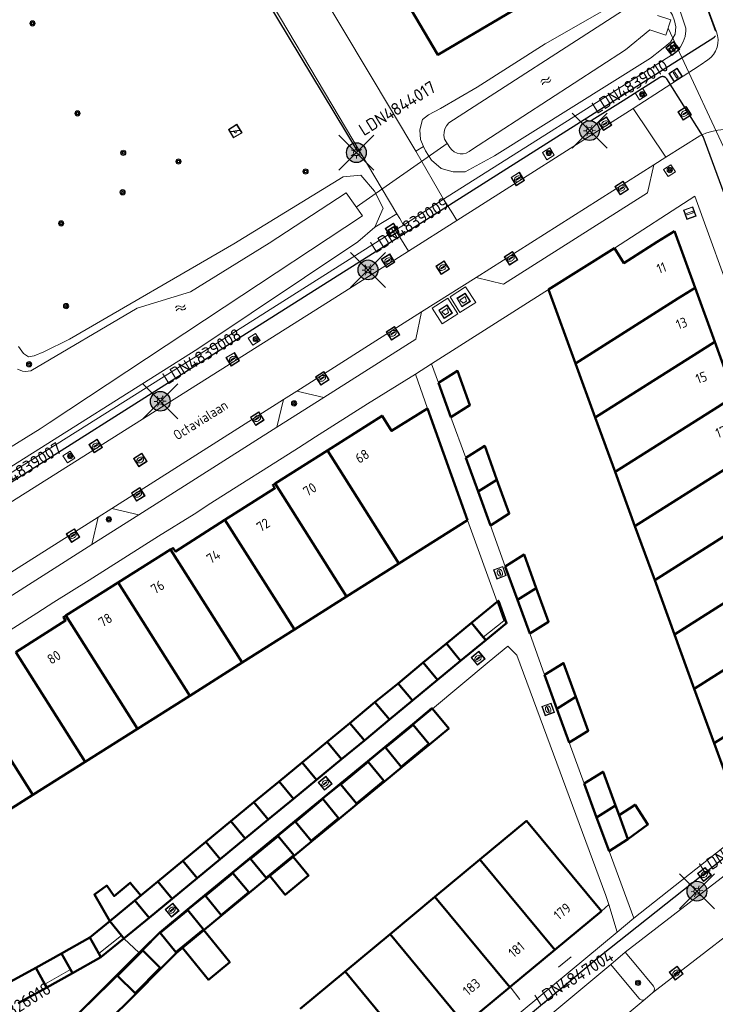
# Model space of a CAD drawing. Header units: metres. Extents: x 94279 to 96109, y 461866 to 463040.
# Tile 89 of 175: x 95163 to 95233, y 462272 to 462371. Entities that reach past the tile are written whole.
import ezdxf
from ezdxf.enums import TextEntityAlignment as Align

# ---------------------------------------------------------------- set-up
doc = ezdxf.new("R2010")
doc.units = ezdxf.units.M
doc.layers.get('0').update_dxf_attribs({"linetype": 'CONTINUOUS'})
for name, color, linetype, lineweight in [('B-WE-KL-ET_LS_OV_KABEL_EIGENNET_323-G', 10, 'CONTINUOUS', 30), ('B_BEBOUWINGSGRENS_0', 132, 'CONTINUOUS', 50), ('B_LUIFEL_1', 132, 'CONTINUOUS', 50), ('B_TUSSENMUUR_0', 132, 'CONTINUOUS', 50), ('G_GRENS_ALGEMEEN_0', 251, 'CONTINUOUS', 13), ('K_DUIKER_LIJN_-1', 251, 'CONTINUOUS', 13), ('Q_AFVAL_APART_PLAATS_0', 251, 'CONTINUOUS', 13), ('Q_BOOM_0', 251, 'CONTINUOUS', 13), ('Q_BRANDKRAAN_0', 251, 'CONTINUOUS', 13), ('Q_INSPECTIE_OF_RIOOLPUT_0', 251, 'CONTINUOUS', 13), ('Q_KOLK_0', 251, 'CONTINUOUS', 13), ('Q_LICHTMAST_0', 251, 'CONTINUOUS', 13), ('Q_SPEELVOORZIENING_0', 251, 'CONTINUOUS', 13), ('Q_STRAATNAAMBORD_0', 251, 'CONTINUOUS', 13), ('Q_VERKEERSBORDPAAL_0', 251, 'CONTINUOUS', 13), ('Q_VLAGGENMAST_0', 251, 'CONTINUOUS', 13), ('S_GBKN_SYMBOOL_WATER_0', 251, 'CONTINUOUS', 13), ('T_CULTUURGRENS_0', 251, 'CONTINUOUS', 13), ('T_HAAG_0', 251, 'CONTINUOUS', 13), ('T_HEK_0', 251, 'CONTINUOUS', 13), ('T_HEK_LIJN_0', 251, 'CONTINUOUS', 13), ('T_MUUR_30CM_0', 251, 'CONTINUOUS', 13), ('T_MUUR_30CM_LIJN_0', 251, 'CONTINUOUS', 13), ('V_WEGGRENS_0', 251, 'CONTINUOUS', 13), ('W_WATERGRENS_0', 251, 'CONTINUOUS', 13), ('Z_GBKN_HUISNUMMER_0', 251, 'CONTINUOUS', 13), ('Z_STRAATNAAM_0', 251, 'CONTINUOUS', 13)]:
    doc.layers.add(name, color=color, linetype=linetype, lineweight=lineweight)
for name, color, linetype in [('N-WE-ARMATUUR-PRUNUS_C_OPZET_4M-G', 200, 'CONTINUOUS'), ('N-WE-ARMATUUR-PRUNUS_E_OPSCHUIF_8M-G', 40, 'CONTINUOUS'), ('N-WE-LICHTMAST_VERVANGEN-G', 7, 'CONTINUOUS')]:
    doc.layers.add(name, color=color, linetype=linetype)
doc.styles.add('NLCS-ISO-M500-T25', font='NLCS-ISO.ttf', dxfattribs={"height": 1.25})
doc.styles.get("Standard").update_dxf_attribs({"font": 'isocp.shx'})

# ---------------------------------------------------------------- blocks, each defined once
blk = doc.blocks.new('Q_LICHTMAST')
for points in [[(-0.26, 0.15), (-0.52, 0.3)], [(0, 0.3), (0, 0.6)], [(0.26, 0.15), (0.52, 0.3)], [(-0.26, -0.15), (-0.52, -0.3)], [(0, -0.3), (0, -0.6)], [(0.26, -0.15), (0.52, -0.3)]]:
    blk.add_lwpolyline(points)
blk.add_circle((0, 0), 0.3)
blk = doc.blocks.new('Q_VERKEERSBORDPAAL')
for points in [[(-0.5, 0.5), (0.5, 0.5), (0.5, -0.5), (-0.5, -0.5)], [(-0.08, 0.333), (0.071, 0.333), (0.071, -0.329), (-0.08, -0.329)]]:
    blk.add_lwpolyline(points, close=True)
blk.add_lwpolyline([(-0.442, 0.464), (0.438, 0.464, -0.414214), (0.459, 0.442), (0.459, -0.437, -0.414214), (0.438, -0.459), (-0.442, -0.459, -0.414214), (-0.463, -0.437), (-0.463, 0.442), (-0.463, 0.444), (-0.463, 0.446), (-0.463, 0.448), (-0.462, 0.45), (-0.461, 0.451), (-0.46, 0.453), (-0.459, 0.455), (-0.458, 0.456), (-0.457, 0.457), (-0.456, 0.459), (-0.454, 0.46), (-0.453, 0.461), (-0.451, 0.462), (-0.449, 0.462), (-0.447, 0.463), (-0.446, 0.463), (-0.444, 0.464), (-0.442, 0.464)], format="xyb")
blk = doc.blocks.new('Q_VLAGGENMAST')
for points in [[(-0.5, 0.5), (0.5, 0.5), (0.5, -0.5), (-0.5, -0.5)], [(-0.08, 0.333), (0.071, 0.333), (0.071, -0.329), (-0.08, -0.329)]]:
    blk.add_lwpolyline(points, close=True)
blk.add_lwpolyline([(-0.442, 0.464), (0.438, 0.464, -0.414214), (0.459, 0.442), (0.459, -0.437, -0.414214), (0.438, -0.459), (-0.442, -0.459, -0.414214), (-0.463, -0.437), (-0.463, 0.442), (-0.463, 0.444), (-0.463, 0.446), (-0.463, 0.448), (-0.462, 0.45), (-0.461, 0.451), (-0.46, 0.453), (-0.459, 0.455), (-0.458, 0.456), (-0.457, 0.457), (-0.456, 0.459), (-0.454, 0.46), (-0.453, 0.461), (-0.451, 0.462), (-0.449, 0.462), (-0.447, 0.463), (-0.446, 0.463), (-0.444, 0.464), (-0.442, 0.464)], format="xyb")
blk = doc.blocks.new('Q_KOLK')
blk.add_lwpolyline([(-0.5, 0.5), (0.5, 0.5), (0.5, -0.5), (-0.5, -0.5)], close=True)
for points in [[(-0.442, 0.464), (0.438, 0.464, -0.414214), (0.459, 0.442), (0.459, -0.437, -0.414214), (0.438, -0.459), (-0.442, -0.459, -0.414214), (-0.463, -0.437), (-0.463, 0.442, -0.414214), (-0.442, 0.464)], [(-0.345, 0.105, 0.380426), (-0.276, -0.18)], [(-0.008, 0.266, 0.240218), (-0.345, 0.105)], [(-0.194, 0.045, 0.853344), (-0.194, -0.032)], [(0.331, 0.111, 0.240191), (-0.008, 0.266)], [(0.185, -0.032, 0.849746), (0.185, 0.045)], [(0.267, -0.176, 0.380426), (0.331, 0.111)], [(-0.276, -0.18, 0.148452), (0.012, -0.257)], [(0.012, -0.257, 0.131742), (0.267, -0.176)]]:
    blk.add_lwpolyline(points, format="xyb")
for points in [[(-0.194, 0.045), (0.185, 0.045)], [(0.185, -0.032), (-0.194, -0.032)]]:
    blk.add_lwpolyline(points)
blk = doc.blocks.new('Q_INSPECTIE_OF_RIOOLPUT')
blk.add_lwpolyline([(-0.5, 0.5), (0.5, 0.5), (0.5, -0.5), (-0.5, -0.5)], close=True)
for points in [[(-0.442, 0.464), (0.438, 0.464, -0.414214), (0.459, 0.442), (0.459, -0.437, -0.414214), (0.438, -0.459), (-0.442, -0.459, -0.414214), (-0.463, -0.437), (-0.463, 0.442), (-0.463, 0.444), (-0.463, 0.446), (-0.463, 0.448), (-0.462, 0.45), (-0.461, 0.451), (-0.46, 0.453), (-0.459, 0.455), (-0.458, 0.456), (-0.457, 0.457), (-0.456, 0.459), (-0.454, 0.46), (-0.453, 0.461), (-0.451, 0.462), (-0.449, 0.462), (-0.447, 0.463), (-0.446, 0.463), (-0.444, 0.464), (-0.442, 0.464)], [(-0.345, 0.105, 0.380426), (-0.276, -0.18)], [(-0.008, 0.266, 0.240218), (-0.345, 0.105)], [(-0.194, 0.045, 0.853344), (-0.194, -0.032)], [(0.331, 0.111, 0.240191), (-0.008, 0.266)], [(0.185, -0.032, 0.849746), (0.185, 0.045)], [(0.267, -0.176, 0.380426), (0.331, 0.111)], [(-0.276, -0.18, 0.148452), (0.012, -0.257)], [(0.012, -0.257, 0.131742), (0.267, -0.176)]]:
    blk.add_lwpolyline(points, format="xyb")
for points in [[(-0.194, 0.045), (0.185, 0.045)], [(0.185, -0.032), (-0.194, -0.032)]]:
    blk.add_lwpolyline(points)
blk = doc.blocks.new('Q_BRANDKRAAN')
blk.add_lwpolyline([(-0.5, 0.5), (0.5, 0.5), (0.5, -0.5), (-0.5, -0.5)], close=True)
for points in [[(-0.442, 0.464), (0.438, 0.464, -0.414214), (0.459, 0.442), (0.459, -0.437, -0.414214), (0.438, -0.459), (-0.442, -0.459, -0.414214), (-0.463, -0.437), (-0.463, 0.442), (-0.463, 0.444), (-0.463, 0.446), (-0.463, 0.448), (-0.462, 0.45), (-0.461, 0.451), (-0.46, 0.453), (-0.459, 0.455), (-0.458, 0.456), (-0.457, 0.457), (-0.456, 0.459), (-0.454, 0.46), (-0.453, 0.461), (-0.451, 0.462), (-0.449, 0.462), (-0.447, 0.463), (-0.446, 0.463), (-0.444, 0.464), (-0.442, 0.464)], [(-0.345, 0.105, 0.380426), (-0.276, -0.18)], [(-0.008, 0.266, 0.240218), (-0.345, 0.105)], [(-0.194, 0.045, 0.853344), (-0.194, -0.032)], [(0.331, 0.111, 0.240191), (-0.008, 0.266)], [(0.185, -0.032, 0.849746), (0.185, 0.045)], [(0.267, -0.176, 0.380426), (0.331, 0.111)], [(-0.276, -0.18, 0.148452), (0.012, -0.257)], [(0.012, -0.257, 0.131742), (0.267, -0.176)]]:
    blk.add_lwpolyline(points, format="xyb")
for points in [[(-0.194, 0.045), (0.185, 0.045)], [(0.185, -0.032), (-0.194, -0.032)]]:
    blk.add_lwpolyline(points)
blk = doc.blocks.new('Q_SPEELVOORZIENING')
blk.add_lwpolyline([(-0.5, 0.5), (0.5, 0.5), (0.5, -0.5), (-0.5, -0.5)], close=True)
for points in [[(-0.442, 0.464), (0.438, 0.464, -0.414214), (0.459, 0.442), (0.459, -0.437, -0.414214), (0.438, -0.459), (-0.442, -0.459, -0.414214), (-0.463, -0.437), (-0.463, 0.442), (-0.463, 0.444), (-0.463, 0.446), (-0.463, 0.448), (-0.462, 0.45), (-0.461, 0.451), (-0.46, 0.453), (-0.459, 0.455), (-0.458, 0.456), (-0.457, 0.457), (-0.456, 0.459), (-0.454, 0.46), (-0.453, 0.461), (-0.451, 0.462), (-0.449, 0.462), (-0.447, 0.463), (-0.446, 0.463), (-0.444, 0.464), (-0.442, 0.464)], [(-0.363, 0.198, 1.168313), (-0.386, 0.141)], [(-0.087, 0.021, 0.778987), (-0.04, -0.167)], [(-0.04, -0.167, 0.508825), (0.056, -0.036)], [(0.355, -0.156, 1.031322), (0.378, -0.1)]]:
    blk.add_lwpolyline(points, format="xyb")
for points in [[(-0.386, 0.141), (-0.087, 0.021)], [(-0.363, 0.198), (0.378, -0.1)], [(0.056, -0.036), (0.355, -0.156)]]:
    blk.add_lwpolyline(points)
blk = doc.blocks.new('Q_STRAATNAAMBORD')
for points in [[(-0.5, 0.5), (0.5, 0.5), (0.5, -0.5), (-0.5, -0.5)], [(-0.369, 0.22), (0.358, 0.22), (0.358, -0.214), (-0.369, -0.214)]]:
    blk.add_lwpolyline(points, close=True)
for points in [[(-0.442, 0.464), (0.438, 0.464, -0.414214), (0.459, 0.442), (0.459, -0.437, -0.414214), (0.438, -0.459), (-0.442, -0.459, -0.414214), (-0.463, -0.437), (-0.463, 0.442), (-0.463, 0.444), (-0.463, 0.446), (-0.463, 0.448), (-0.462, 0.45), (-0.461, 0.451), (-0.46, 0.453), (-0.459, 0.455), (-0.458, 0.456), (-0.457, 0.457), (-0.456, 0.459), (-0.454, 0.46), (-0.453, 0.461), (-0.451, 0.462), (-0.449, 0.462), (-0.447, 0.463), (-0.446, 0.463), (-0.444, 0.464), (-0.442, 0.464)], [(-0.287, 0.16), (0.281, 0.16, -0.414214), (0.303, 0.139), (0.303, -0.134, -0.414214), (0.281, -0.156), (-0.287, -0.156, -0.414214), (-0.308, -0.134), (-0.308, 0.139), (-0.308, 0.14), (-0.308, 0.142), (-0.307, 0.144), (-0.307, 0.146), (-0.306, 0.148), (-0.305, 0.149), (-0.304, 0.151), (-0.303, 0.152), (-0.302, 0.154), (-0.3, 0.155), (-0.299, 0.156), (-0.297, 0.157), (-0.296, 0.158), (-0.294, 0.159), (-0.292, 0.159), (-0.29, 0.16), (-0.288, 0.16), (-0.287, 0.16)]]:
    blk.add_lwpolyline(points, format="xyb")
blk = doc.blocks.new('Q_AFVAL_APART_PLAATS')
for points in [[(-0.5, 0.5), (0.5, 0.5), (0.5, -0.5), (-0.5, -0.5)], [(-0.336, 0.197), (0.331, 0.197), (0.19, -0.251), (-0.196, -0.251)]]:
    blk.add_lwpolyline(points, close=True)
blk.add_lwpolyline([(-0.442, 0.464), (0.438, 0.464, -0.414214), (0.459, 0.442), (0.459, -0.437, -0.414214), (0.438, -0.459), (-0.442, -0.459, -0.414214), (-0.463, -0.437), (-0.463, 0.442, -0.414214), (-0.442, 0.464)], format="xyb")
blk = doc.blocks.new('WATERSYMBOOL')
for points in [[(-0.5, 0.15), (-0.438, 0.212), (-0.312, 0.275), (-0.188, 0.275), (-0.062, 0.212), (0, 0.15), (0.062, 0.087), (0.188, 0.025), (0.312, 0.025), (0.438, 0.087), (0.5, 0.15)], [(-0.5, -0.15), (-0.438, -0.087), (-0.312, -0.025), (-0.188, -0.025), (-0.062, -0.087), (0, -0.15), (0.062, -0.212), (0.188, -0.275), (0.312, -0.275), (0.438, -0.212), (0.5, -0.15)]]:
    blk.add_lwpolyline(points)
blk = doc.blocks.new('Q_BOOM')
for radius in [0.27, 0.18, 0.09]:
    blk.add_circle((0, 0), radius)
blk = doc.blocks.new('LM')
at = {"linetype": 'ByBlock'}
h = blk.add_hatch(color=256, dxfattribs=at)
h.dxf.hatch_style = 1
edge = h.paths.add_edge_path()
edge.add_arc((0, 0), 1, 0, 360)
blk.add_circle((0, 0), 1, dxfattribs=at)
blk = doc.blocks.new('ACMAP_ANN_TEMPLATE_LM')
at = {"color": 0, "style": 'NLCS-ISO-M500-T25'}
blk.add_attdef('LM-NUMMER', (1.5, 1), '', height=1.25, dxfattribs=at)

msp = doc.modelspace()

# ---------------------------------------------------------------- linework, layer by layer
at = {"layer": 'B-WE-KL-ET_LS_OV_KABEL_EIGENNET_323-G', "linetype": 'Continuous'}
for points in [[(95233.386, 462370.027), (95217.834, 462412.726)], [(95197.18, 462357.987), (95187.941, 462373.315)], [(95161.16, 462323.884), (95180.746, 462336.27), (95205.823, 462352.13), (95223.749, 462363.467), (95233.184, 462369.433), (95233.198, 462369.443), (95233.213, 462369.453), (95233.226, 462369.464), (95233.24, 462369.475), (95233.253, 462369.486), (95233.266, 462369.498), (95233.278, 462369.51), (95233.29, 462369.523), (95233.301, 462369.536), (95233.312, 462369.55), (95233.322, 462369.564), (95233.332, 462369.578), (95233.342, 462369.593)], [(95252.066, 462305.321), (95232.097, 462359.43), (95232.092, 462359.444), (95232.086, 462359.459), (95232.08, 462359.472), (95232.073, 462359.486), (95232.066, 462359.5), (95232.058, 462359.513), (95232.05, 462359.526), (95228.433, 462365.246), (95228.424, 462365.26), (95228.413, 462365.274), (95228.403, 462365.288), (95228.392, 462365.302), (95228.38, 462365.315), (95228.368, 462365.328), (95228.356, 462365.34), (95228.343, 462365.352), (95228.33, 462365.363), (95228.316, 462365.374), (95228.302, 462365.385), (95228.288, 462365.394), (95228.273, 462365.404), (95228.258, 462365.413), (95228.243, 462365.421), (95228.227, 462365.429), (95228.211, 462365.436), (95228.195, 462365.443), (95228.179, 462365.449), (95228.162, 462365.455), (95228.146, 462365.46), (95228.129, 462365.464), (95228.112, 462365.468), (95228.095, 462365.471), (95228.077, 462365.474), (95228.06, 462365.476), (95228.043, 462365.477), (95228.025, 462365.478), (95228.008, 462365.478), (95227.99, 462365.478), (95227.973, 462365.477), (95227.956, 462365.475), (95227.938, 462365.473), (95227.921, 462365.47), (95227.904, 462365.467), (95227.887, 462365.463), (95227.87, 462365.458), (95227.853, 462365.453), (95227.837, 462365.447), (95227.821, 462365.441), (95227.805, 462365.434), (95227.789, 462365.427), (95227.773, 462365.419), (95227.758, 462365.41), (95227.743, 462365.401), (95224.017, 462363.044), (95220.908, 462361.078), (95220.894, 462361.068), (95220.879, 462361.059), (95220.864, 462361.049), (95220.849, 462361.041), (95220.833, 462361.033), (95220.817, 462361.025), (95220.801, 462361.018), (95220.785, 462361.012), (95220.768, 462361.006), (95220.751, 462361.001), (95220.734, 462360.996), (95220.717, 462360.992), (95220.7, 462360.988), (95220.683, 462360.985), (95220.665, 462360.983), (95220.648, 462360.981), (95220.63, 462360.98), (95220.613, 462360.98), (95220.595, 462360.98), (95220.577, 462360.981), (95220.56, 462360.982), (95220.542, 462360.984), (95220.525, 462360.986), (95220.508, 462360.99), (95220.49, 462360.993), (95220.473, 462360.998), (95220.456, 462361.002), (95220.44, 462361.008), (95220.423, 462361.014), (95220.407, 462361.021), (95220.391, 462361.028), (95220.375, 462361.036), (95220.359, 462361.044), (95220.344, 462361.053), (95220.329, 462361.062), (95220.315, 462361.072), (95220.3, 462361.082), (95220.286, 462361.093), (95220.273, 462361.104), (95220.26, 462361.116), (95220.247, 462361.128), (95220.235, 462361.141), (95220.223, 462361.154), (95220.212, 462361.167), (95220.201, 462361.181), (95220.19, 462361.195), (95220.18, 462361.21)], [(95191.735, 462251.757), (95221.666, 462276.633), (95245.247, 462295.311)]]:
    msp.add_lwpolyline(points, dxfattribs=at)
at = {"layer": 'B_BEBOUWINGSGRENS_0'}
for p, q in [((95231.285, 462344.158), (95229.207, 462349.87)), ((95223.14, 462348.163), (95216.497, 462343.975)), ((95216.497, 462343.975), (95219.218, 462336.515)), ((95233.278, 462338.678), (95231.285, 462344.158)), ((95235.274, 462333.194), (95233.278, 462338.678)), ((95219.218, 462336.515), (95221.211, 462331.054)), ((95205.362, 462334.54), (95206.627, 462331.094)), ((95208.301, 462320.668), (95204.249, 462331.96)), ((95221.211, 462331.054), (95223.213, 462325.567)), ((95194.138, 462327.725), (95188.86, 462324.378)), ((95208.131, 462326.982), (95209.367, 462323.568)), ((95223.213, 462325.567), (95225.211, 462320.088)), ((95209.367, 462323.568), (95210.603, 462320.153)), ((95201.367, 462316.295), (95208.301, 462320.668)), ((95225.211, 462320.088), (95227.211, 462314.607)), ((95178.292, 462317.702), (95173.004, 462314.371)), ((95196.082, 462312.959), (95201.367, 462316.295)), ((95212.105, 462316.011), (95213.343, 462312.616)), ((95173.004, 462314.371), (95167.716, 462311.039)), ((95227.211, 462314.607), (95229.21, 462309.127)), ((95190.797, 462309.623), (95196.082, 462312.959)), ((95213.343, 462312.616), (95214.582, 462309.22)), ((95208.703, 462310.318), (95206.157, 462308.235)), ((95209.894, 462308.863), (95208.703, 462310.318)), ((95185.512, 462306.286), (95190.797, 462309.623)), ((95210.147, 462308.553), (95209.894, 462308.863)), ((95229.21, 462309.127), (95231.209, 462303.647)), ((95206.157, 462308.235), (95207.598, 462306.469)), ((95207.598, 462306.469), (95210.147, 462308.553)), ((95180.227, 462302.95), (95185.512, 462306.286)), ((95203.814, 462306.291), (95201.281, 462304.192)), ((95205.269, 462304.536), (95203.814, 462306.291)), ((95216.089, 462305.043), (95217.336, 462301.628)), ((95201.281, 462304.192), (95202.749, 462302.447)), ((95202.749, 462302.447), (95205.269, 462304.536)), ((95174.941, 462299.614), (95180.227, 462302.95)), ((95231.209, 462303.647), (95233.209, 462298.167)), ((95198.946, 462302.29), (95196.417, 462300.186)), ((95200.404, 462300.537), (95198.946, 462302.29)), ((95217.336, 462301.628), (95218.584, 462298.213)), ((95196.417, 462300.186), (95197.874, 462298.433)), ((95197.874, 462298.433), (95200.404, 462300.537)), ((95202.82, 462300.017), (95200.017, 462297.708)), ((95169.656, 462296.278), (95174.941, 462299.614)), ((95194.113, 462298.289), (95191.576, 462296.194)), ((95195.564, 462296.53), (95194.113, 462298.289)), ((95233.209, 462298.167), (95236.396, 462289.43)), ((95164.371, 462292.942), (95169.656, 462296.278)), ((95191.576, 462296.194), (95193.029, 462294.437)), ((95193.029, 462294.437), (95195.564, 462296.53)), ((95198.263, 462296.27), (95195.479, 462293.971)), ((95189.247, 462294.279), (95186.711, 462292.184)), ((95190.699, 462292.521), (95189.247, 462294.279)), ((95220.091, 462294.065), (95221.344, 462290.66)), ((95159.086, 462289.606), (95164.371, 462292.942)), ((95186.711, 462292.184), (95188.165, 462290.428)), ((95188.165, 462290.428), (95190.699, 462292.521)), ((95193.692, 462292.518), (95190.901, 462290.216)), ((95223.607, 462290.89), (95223.251, 462291.858)), ((95224.505, 462288.454), (95223.607, 462290.89)), ((95184.394, 462290.276), (95181.855, 462288.183)), ((95185.843, 462288.516), (95184.394, 462290.276)), ((95221.344, 462290.66), (95222.598, 462287.256)), ((95181.855, 462288.183), (95183.302, 462286.422)), ((95183.302, 462286.422), (95185.843, 462288.516)), ((95189.152, 462288.768), (95186.361, 462286.475)), ((95222.598, 462287.256), (95224.505, 462288.454)), ((95179.525, 462286.266), (95176.986, 462284.176)), ((95180.975, 462284.507), (95179.525, 462286.266)), ((95209.539, 462286.405), (95204.995, 462282.642)), ((95184.595, 462285.02), (95181.805, 462282.726)), ((95176.986, 462284.176), (95178.442, 462282.422)), ((95178.442, 462282.422), (95180.975, 462284.507)), ((95174.678, 462282.264), (95172.134, 462280.178)), ((95176.124, 462280.501), (95174.678, 462282.264)), ((95204.995, 462282.642), (95200.47, 462278.856)), ((95180.041, 462281.281), (95177.243, 462278.982)), ((95217.108, 462277.265), (95221.839, 462281.197)), ((95172.134, 462280.178), (95173.324, 462278.722)), ((95173.577, 462278.413), (95176.124, 462280.501)), ((95170.138, 462278.52), (95167.264, 462276.919)), ((95171.037, 462276.915), (95170.138, 462278.52)), ((95173.324, 462278.722), (95173.577, 462278.413)), ((95200.47, 462278.856), (95195.934, 462275.083)), ((95167.264, 462276.919), (95168.179, 462275.276)), ((95171.253, 462276.531), (95171.037, 462276.915)), ((95175.171, 462276.911), (95172.927, 462274.65)), ((95175.484, 462277.226), (95175.171, 462276.911)), ((95212.616, 462273.531), (95217.108, 462277.265)), ((95168.373, 462274.927), (95171.253, 462276.531)), ((95164.674, 462275.476), (95161.789, 462273.893)), ((95165.586, 462273.827), (95164.674, 462275.476)), ((95168.179, 462275.276), (95168.373, 462274.927)), ((95195.934, 462275.083), (95191.391, 462271.319)), ((95162.886, 462271.894), (95165.778, 462273.481)), ((95165.778, 462273.481), (95165.586, 462273.827)), ((95208.034, 462269.722), (95212.571, 462273.493)), ((95212.571, 462273.493), (95212.616, 462273.531))]:
    msp.add_line(p, q, dxfattribs=at)
for points in [[(95207.284, 462380.327), (95200.267, 462376.187), (95205.286, 462367.691), (95215.874, 462373.938)], [(95229.207, 462349.87), (95227.477, 462348.776), (95224.101, 462346.641), (95223.14, 462348.163)], [(95206.627, 462331.094), (95208.544, 462332.302), (95207.297, 462335.748), (95205.362, 462334.54)], [(95204.249, 462331.96), (95200.626, 462329.69), (95199.662, 462331.228), (95194.138, 462327.725)], [(95211.274, 462324.765), (95210.038, 462328.179), (95208.131, 462326.982)], [(95210.603, 462320.153), (95212.51, 462321.351), (95211.274, 462324.765)], [(95188.86, 462324.378), (95188.621, 462324.227), (95188.826, 462323.904), (95183.788, 462320.705)], [(95183.788, 462320.705), (95178.771, 462317.519), (95178.55, 462317.865), (95178.292, 462317.702)], [(95215.25, 462313.813), (95214.011, 462317.208), (95212.105, 462316.011)], [(95214.582, 462309.22), (95216.489, 462310.418), (95215.25, 462313.813)], [(95167.716, 462311.039), (95167.465, 462310.881), (95167.687, 462310.538), (95162.651, 462307.355)], [(95219.249, 462302.83), (95218.006, 462306.248), (95216.089, 462305.043)], [(95218.584, 462298.213), (95220.491, 462299.411), (95219.249, 462302.83)], [(95200.017, 462297.708), (95201.607, 462295.779), (95204.393, 462298.074), (95202.82, 462300.017)], [(95195.479, 462293.971), (95197.07, 462292.043), (95199.854, 462294.342), (95198.263, 462296.27)], [(95223.251, 462291.858), (95221.997, 462295.263), (95220.091, 462294.065)], [(95190.901, 462290.216), (95192.491, 462288.287), (95195.275, 462290.584), (95193.692, 462292.518)], [(95221.839, 462281.197), (95214.27, 462290.302), (95209.539, 462286.405)], [(95186.361, 462286.475), (95187.948, 462284.543), (95190.737, 462286.835), (95189.152, 462288.768)], [(95181.805, 462282.726), (95183.392, 462280.795), (95186.181, 462283.087), (95184.595, 462285.02)], [(95177.243, 462278.982), (95178.83, 462277.051), (95181.619, 462279.342), (95180.041, 462281.281)], [(95172.927, 462274.65), (95174.701, 462272.889), (95177.244, 462275.451), (95175.484, 462277.226)]]:
    msp.add_lwpolyline(points, dxfattribs=at)
at = {"layer": 'B_LUIFEL_1'}
for p, q in [((95211.278, 462312.426), (95208.703, 462310.318)), ((95208.703, 462310.318), (95210.147, 462308.553)), ((95206.157, 462308.235), (95203.814, 462306.291)), ((95205.269, 462304.536), (95207.598, 462306.469)), ((95201.281, 462304.192), (95198.946, 462302.29)), ((95200.404, 462300.537), (95202.749, 462302.447)), ((95196.417, 462300.186), (95194.113, 462298.289)), ((95195.564, 462296.53), (95197.874, 462298.433)), ((95191.576, 462296.194), (95189.247, 462294.279)), ((95190.699, 462292.521), (95193.029, 462294.437)), ((95186.711, 462292.184), (95184.394, 462290.276)), ((95223.607, 462290.89), (95224.505, 462288.454)), ((95223.607, 462290.89), (95223.607, 462290.89)), ((95185.843, 462288.516), (95188.165, 462290.428)), ((95181.855, 462288.183), (95179.525, 462286.266)), ((95180.975, 462284.507), (95183.302, 462286.422)), ((95188.316, 462284.748), (95190.665, 462286.68)), ((95176.986, 462284.176), (95175.281, 462282.764)), ((95174.678, 462282.264), (95175.281, 462282.764)), ((95176.124, 462280.501), (95178.442, 462282.422)), ((95172.134, 462280.178), (95170.138, 462278.52)), ((95179.488, 462277.488), (95181.64, 462279.259)), ((95171.253, 462276.531), (95173.577, 462278.413)), ((95167.264, 462276.919), (95164.674, 462275.476)), ((95165.778, 462273.481), (95168.373, 462274.927))]:
    msp.add_line(p, q, dxfattribs=at)
for points in [[(95210.147, 462308.553), (95212.243, 462310.268), (95211.423, 462312.544), (95211.278, 462312.426)], [(95204.749, 462301.628), (95204.706, 462301.68), (95202.769, 462300.079), (95199.964, 462297.772), (95198.212, 462296.332), (95195.424, 462294.038), (95193.645, 462292.575), (95190.851, 462290.277), (95189.097, 462288.835), (95186.307, 462286.54), (95184.54, 462285.087), (95181.75, 462282.793), (95179.989, 462281.344), (95177.19, 462279.042), (95175.428, 462277.283), (95175.113, 462276.966)], [(95190.665, 462286.68), (95190.784, 462286.778), (95192.542, 462288.225), (95195.33, 462290.517), (95197.117, 462291.986), (95199.905, 462294.28), (95201.656, 462295.72), (95204.441, 462298.01), (95206.396, 462299.625), (95204.749, 462301.628)], [(95224.505, 462288.454), (95226.526, 462289.932), (95225.231, 462291.937), (95223.607, 462290.89)], [(95188.316, 462284.748), (95189.88, 462282.846), (95192.229, 462284.778), (95190.665, 462286.68)], [(95175.281, 462282.764), (95174.218, 462284.047), (95172.604, 462282.71), (95171.831, 462283.766), (95170.598, 462282.863), (95172.134, 462280.178)], [(95181.64, 462279.259), (95181.668, 462279.282), (95183.439, 462280.738), (95186.227, 462283.031), (95187.996, 462284.485), (95188.316, 462284.748)], [(95179.488, 462277.488), (95182.126, 462274.248), (95184.272, 462276.028), (95181.64, 462279.259)], [(95175.113, 462276.966), (95172.867, 462274.709), (95169.943, 462271.798), (95167.389, 462269.235), (95165.764, 462267.616), (95163.217, 462265.054), (95161.693, 462263.544), (95159.129, 462260.977), (95157.391, 462259.152), (95154.886, 462256.542), (95153.296, 462254.886), (95150.786, 462252.27), (95149.193, 462250.611), (95146.683, 462247.995), (95145.472, 462246.734), (95143.097, 462244.233)], [(95144.577, 462241.892), (95147.408, 462244.911), (95148.618, 462246.145), (95151.135, 462248.732), (95152.722, 462250.42), (95155.215, 462253.03), (95156.811, 462254.698), (95159.306, 462257.306), (95161.013, 462259.099), (95163.563, 462261.653), (95165.09, 462263.19), (95167.647, 462265.738), (95169.27, 462267.355), (95171.818, 462269.912), (95174.773, 462272.818), (95177.295, 462275.389), (95178.884, 462276.992), (95179.488, 462277.488)]]:
    msp.add_lwpolyline(points, dxfattribs=at)
at = {"layer": 'B_TUSSENMUUR_0'}
for p, q in [((95194.138, 462327.725), (95201.367, 462316.295)), ((95209.367, 462323.568), (95211.274, 462324.765)), ((95188.86, 462324.378), (95196.082, 462312.959)), ((95190.797, 462309.623), (95183.788, 462320.705)), ((95185.512, 462306.286), (95178.292, 462317.702)), ((95173.004, 462314.371), (95180.227, 462302.95)), ((95215.25, 462313.813), (95213.343, 462312.616)), ((95174.941, 462299.614), (95167.716, 462311.039)), ((95169.656, 462296.278), (95162.651, 462307.355)), ((95164.371, 462292.942), (95157.368, 462304.015)), ((95219.249, 462302.83), (95217.336, 462301.628)), ((95221.344, 462290.66), (95223.251, 462291.858)), ((95217.108, 462277.265), (95209.539, 462286.405)), ((95212.571, 462273.493), (95204.995, 462282.642)), ((95200.47, 462278.856), (95208.034, 462269.722)), ((95203.501, 462265.954), (95195.934, 462275.083))]:
    msp.add_line(p, q, dxfattribs=at)
for points in [[(95219.218, 462336.515), (95229.555, 462343.062), (95231.285, 462344.158)], [(95221.211, 462331.054), (95231.548, 462337.585), (95233.278, 462338.678)], [(95223.213, 462325.567), (95233.544, 462332.1), (95235.274, 462333.194)], [(95225.211, 462320.088), (95235.538, 462326.618), (95237.268, 462327.712)], [(95239.263, 462322.229), (95237.533, 462321.135), (95227.211, 462314.607)], [(95241.258, 462316.746), (95239.528, 462315.652), (95229.21, 462309.127)], [(95231.209, 462303.647), (95241.523, 462310.17), (95243.253, 462311.264)], [(95233.209, 462298.167), (95243.517, 462304.686), (95245.248, 462305.781)]]:
    msp.add_lwpolyline(points, dxfattribs=at)
at = {"layer": 'G_GRENS_ALGEMEEN_0'}
msp.add_lwpolyline([(95227.725, 462373.556), (95227.116, 462374.146), (95226.388, 462374.359), (95225.641, 462374.248), (95216.158, 462368.78), (95209.257, 462364.401), (95205.568, 462362.271), (95204.354, 462361.627), (95203.738, 462361.143), (95203.479, 462360.115), (95203.544, 462359.142), (95203.852, 462358.412)], dxfattribs=at)
at = {"layer": 'K_DUIKER_LIJN_-1'}
for p, q in [((95228.568, 462370.366), (95237.721, 462350.73)), ((95197.039, 462352.292), (95206.256, 462358.714))]:
    msp.add_line(p, q, dxfattribs=at)
at = {"layer": 'N-WE-LICHTMAST_VERVANGEN-G', "flags": 128}
for points in [[(95218.86, 462358.263), (95222.396, 462361.799)], [(95222.396, 462358.263), (95218.86, 462361.799)], [(95195.301, 462356.034), (95198.837, 462359.57)], [(95198.837, 462356.034), (95195.301, 462359.57)], [(95196.472, 462344.19), (95200.008, 462347.726)], [(95200.008, 462344.19), (95196.472, 462347.726)], [(95175.477, 462330.923), (95179.013, 462334.459)], [(95179.013, 462330.923), (95175.477, 462334.459)], [(95229.709, 462281.434), (95233.245, 462284.97)], [(95233.245, 462281.434), (95229.709, 462284.97)]]:
    msp.add_lwpolyline(points, dxfattribs=at)
at = {"layer": 'T_CULTUURGRENS_0'}
for p, q in [((95225.968, 462364.321), (95225.223, 462363.85)), ((95216.612, 462358.272), (95215.867, 462357.801)), ((95198.923, 462350.286), (95201.169, 462351.621)), ((95186.883, 462339.534), (95186.138, 462339.063)), ((95191.061, 462333.704), (95189.684, 462332.862)), ((95193.784, 462333.065), (95191.061, 462333.704)), ((95189.028, 462330.057), (95193.784, 462333.065)), ((95189.684, 462332.862), (95189.028, 462330.057)), ((95168.148, 462327.663), (95167.403, 462327.193)), ((95172.359, 462321.858), (95170.969, 462320.976)), ((95175.067, 462321.229), (95172.359, 462321.858)), ((95170.346, 462318.223), (95175.067, 462321.229)), ((95170.969, 462320.976), (95170.346, 462318.223)), ((95224.213, 462277.032), (95222.777, 462275.795)), ((95226.251, 462272.299), (95226.998, 462272.919))]:
    msp.add_line(p, q, dxfattribs=at)
for points in [[(95203.852, 462358.412), (95204.037, 462357.975), (95204.651, 462357.036), (95205.638, 462356.202), (95206.842, 462355.871), (95208.066, 462355.865), (95211.038, 462357.485), (95226.797, 462367.347), (95227.916, 462368.216), (95228.795, 462368.976), (95229.282, 462369.758), (95229.346, 462370.509), (95229.211, 462371.131), (95229.027, 462371.703), (95228.386, 462372.767), (95227.725, 462373.556)], [(95225.223, 462363.85), (95225.678, 462363.129), (95226.423, 462363.6), (95225.968, 462364.321)], [(95215.867, 462357.801), (95216.322, 462357.08), (95217.067, 462357.551), (95216.612, 462358.272)], [(95228.847, 462356.569), (95228.102, 462356.098), (95228.558, 462355.378), (95229.303, 462355.848), (95228.847, 462356.569)], [(95198.923, 462350.286), (95199.765, 462352.179), (95198.882, 462353.903), (95197.501, 462355.524), (95195.731, 462355.362), (95184.671, 462348.595), (95168.059, 462338.97), (95165.481, 462337.681), (95164.514, 462337.266), (95163.915, 462337.182), (95163.41, 462337.524), (95162.925, 462338.216)], [(95160.838, 462325.271), (95181.048, 462337.978), (95197.208, 462348.786), (95198.923, 462350.286)], [(95186.138, 462339.063), (95186.593, 462338.342), (95187.338, 462338.813), (95186.883, 462339.534)], [(95167.403, 462327.193), (95167.859, 462326.472), (95168.603, 462326.943), (95168.148, 462327.663)], [(95226.998, 462272.919), (95227.103, 462273.035), (95227.166, 462273.178), (95227.183, 462273.333), (95227.152, 462273.486), (95227.075, 462273.622), (95225.289, 462275.75), (95224.213, 462277.032)], [(95222.777, 462275.795), (95225.604, 462272.41), (95225.703, 462272.302), (95225.832, 462272.231), (95225.977, 462272.207), (95226.121, 462272.23), (95226.251, 462272.299)]]:
    msp.add_lwpolyline(points, dxfattribs=at)
at = {"layer": 'T_HAAG_0'}
msp.add_line((95203.073, 462357.934), (95203.852, 462358.412), dxfattribs=at)
at = {"layer": 'T_HEK_0'}
for p, q in [((95222.59, 462281.865), (95221.839, 462281.197)), ((95171.037, 462276.915), (95173.324, 462278.722)), ((95165.586, 462273.827), (95168.179, 462275.276))]:
    msp.add_line(p, q, dxfattribs=at)
for points in [[(95211.595, 462311.549), (95211.981, 462310.494), (95209.894, 462308.863)], [(95210.47, 462306.406), (95212.355, 462307.968), (95213.286, 462307.056), (95222.271, 462282.757), (95222.59, 462281.865)]]:
    msp.add_lwpolyline(points, dxfattribs=at)
at = {"layer": 'T_HEK_LIJN_0'}
msp.add_line((95213.596, 462272.272), (95212.616, 462273.531), dxfattribs=at)
at = {"layer": 'T_MUUR_30CM_0'}
for p, q in [((95198.183, 462332.442), (95203.024, 462335.435)), ((95203.024, 462335.435), (95204.249, 462331.96)), ((95192.94, 462329.089), (95196.433, 462331.332)), ((95187.641, 462325.729), (95191.204, 462327.968)), ((95182.369, 462322.395), (95185.93, 462324.656)), ((95177.061, 462319.072), (95180.657, 462321.3)), ((95211.278, 462312.426), (95208.301, 462320.668)), ((95171.803, 462315.72), (95175.331, 462317.962)), ((95166.506, 462312.39), (95170.057, 462314.617)), ((95211.595, 462311.549), (95211.278, 462312.426)), ((95161.242, 462309.041), (95164.779, 462311.292))]:
    msp.add_line(p, q, dxfattribs=at)
at = {"layer": 'T_MUUR_30CM_LIJN_0'}
msp.add_line((95218.778, 462276.585), (95217.49, 462275.522), dxfattribs=at)
at = {"layer": 'V_WEGGRENS_0'}
for p, q in [((95230.356, 462370.378), (95229.141, 462374.024)), ((95225.048, 462362.277), (95231.695, 462366.585)), ((95207.223, 462350.959), (95225.048, 462362.277)), ((95225.048, 462362.277), (95228.336, 462357.33)), ((95203.073, 462357.934), (95205.869, 462353.097)), ((95227.123, 462356.562), (95209.163, 462345.2)), ((95228.336, 462357.33), (95227.123, 462356.562)), ((95205.869, 462353.097), (95201.841, 462350.49)), ((95231.255, 462353.401), (95223.14, 462348.163)), ((95250.465, 462300.499), (95231.255, 462353.401)), ((95202.345, 462347.862), (95207.223, 462350.959)), ((95209.163, 462345.2), (95203.644, 462341.708)), ((95216.497, 462343.975), (95204.654, 462336.467)), ((95198.287, 462338.319), (95203.644, 462341.708)), ((95191.061, 462333.704), (95198.287, 462338.319)), ((95204.654, 462336.467), (95203.024, 462335.435)), ((95204.654, 462336.467), (95205.362, 462334.54)), ((95172.359, 462321.858), (95189.684, 462332.862)), ((95198.183, 462332.442), (95196.433, 462331.332)), ((95206.627, 462331.094), (95208.131, 462326.982)), ((95189.028, 462330.057), (95175.067, 462321.229)), ((95192.94, 462329.089), (95191.204, 462327.968)), ((95187.641, 462325.729), (95185.93, 462324.656)), ((95182.369, 462322.395), (95180.657, 462321.3)), ((95153.638, 462310.028), (95170.969, 462320.976)), ((95210.603, 462320.153), (95212.105, 462316.011)), ((95177.061, 462319.072), (95175.331, 462317.962)), ((95170.346, 462318.223), (95156.403, 462309.378)), ((95171.803, 462315.72), (95170.057, 462314.617)), ((95166.506, 462312.39), (95164.779, 462311.292)), ((95214.582, 462309.22), (95216.089, 462305.043)), ((95210.47, 462306.406), (95204.749, 462301.628)), ((95204.749, 462301.628), (95202.82, 462300.017)), ((95218.584, 462298.213), (95220.091, 462294.065)), ((95200.017, 462297.708), (95198.263, 462296.27)), ((95195.479, 462293.971), (95193.692, 462292.518)), ((95190.901, 462290.216), (95189.152, 462288.768)), ((95224.213, 462277.032), (95239.535, 462288.849)), ((95225.1, 462280.464), (95236.396, 462289.43)), ((95222.598, 462287.256), (95225.1, 462280.464)), ((95186.361, 462286.475), (95184.595, 462285.02)), ((95226.998, 462272.919), (95242.91, 462285.244)), ((95181.805, 462282.726), (95180.041, 462281.281)), ((95223.425, 462279.073), (95222.59, 462281.865)), ((95225.1, 462280.464), (95223.425, 462279.073)), ((95177.243, 462278.982), (95175.484, 462277.226)), ((95175.113, 462276.966), (95173.577, 462278.413)), ((95175.171, 462276.911), (95175.113, 462276.966)), ((95208.017, 462263.522), (95222.777, 462275.795)), ((95172.927, 462274.65), (95169.999, 462271.741)), ((95211.178, 462259.74), (95226.251, 462272.299))]:
    msp.add_line(p, q, dxfattribs=at)
for points in [[(95201.169, 462351.621), (95176.913, 462392.418), (95183.041, 462396.087), (95201.202, 462406.76)], [(95201.037, 462392.678), (95195.834, 462389.59), (95194.682, 462391.532), (95186.047, 462386.409), (95203.073, 462357.934)], [(95231.275, 462375.955), (95233.456, 462370.016), (95233.57, 462369.631), (95233.618, 462369.233), (95233.6, 462368.833), (95233.516, 462368.441), (95233.368, 462368.068), (95233.16, 462367.725), (95232.898, 462367.421), (95232.59, 462367.165), (95231.792, 462366.648), (95231.695, 462366.585)], [(95205.869, 462353.097), (95229.019, 462367.701), (95229.461, 462368.058), (95229.827, 462368.492), (95230.103, 462368.988), (95230.279, 462369.528), (95230.35, 462370.091), (95230.356, 462370.378)], [(95228.336, 462357.33), (95231.787, 462359.506), (95232.364, 462359.763), (95232.965, 462359.954), (95233.584, 462360.077), (95234.213, 462360.131), (95234.844, 462360.114), (95235.469, 462360.028), (95236.081, 462359.873), (95236.672, 462359.651), (95237.235, 462359.364), (95237.762, 462359.017), (95238.247, 462358.614), (95238.685, 462358.159)], [(95209.163, 462345.2), (95211.931, 462344.524), (95226.487, 462353.738), (95227.123, 462356.562)], [(95207.223, 462350.959), (95206.804, 462351.62), (95205.869, 462353.097)], [(95201.841, 462350.49), (95201.456, 462351.138), (95201.169, 462351.621)], [(95112, 462293.774), (95121.995, 462300.036), (95142.88, 462313.196), (95161.089, 462324.796), (95181.287, 462337.47), (95201.012, 462349.965)], [(95201.012, 462349.965), (95201.332, 462350.168), (95201.841, 462350.49)], [(95201.012, 462349.965), (95201.899, 462348.564), (95202.345, 462347.862)], [(95150.435, 462315.115), (95194.264, 462342.731), (95202.345, 462347.862)], [(95208.104, 462344.251), (95206.543, 462343.246), (95207.505, 462341.664), (95209.133, 462342.656), (95208.104, 462344.251)], [(95206.314, 462343.119), (95204.718, 462342.106), (95205.737, 462340.5), (95207.315, 462341.523), (95206.314, 462343.119)], [(95203.644, 462341.708), (95203.084, 462338.957), (95193.784, 462333.065)], [(95156.97, 462222.229), (95188.401, 462250), (95223.425, 462279.073)]]:
    msp.add_lwpolyline(points, dxfattribs=at)
at = {"layer": 'W_WATERGRENS_0'}
for points in [[(95206.393, 462360.798), (95206.174, 462360.523), (95206.016, 462360.209), (95205.926, 462359.869), (95205.908, 462359.518), (95205.962, 462359.171), (95206.505, 462358.326), (95206.704, 462358.082), (95206.952, 462357.888), (95207.237, 462357.754), (95207.545, 462357.687), (95207.859, 462357.69), (95208.166, 462357.763), (95208.448, 462357.903), (95208.692, 462358.102), (95224.266, 462368.202), (95226.734, 462370.19), (95228.33, 462369.655), (95228.849, 462371.203), (95227.509, 462371.652)], [(95223.962, 462372.133), (95206.393, 462360.798)], [(95166.008, 462330.51), (95183.693, 462342.207), (95197.668, 462351.403), (95196.019, 462353.736), (95188.264, 462348.665), (95180.286, 462343.744), (95174.928, 462342.09), (95164.16, 462335.771), (95163.89, 462335.714), (95163.613, 462335.703), (95163.339, 462335.737), (95163.074, 462335.817), (95162.827, 462335.94)], [(95138.443, 462313.394), (95165.096, 462329.906), (95166.008, 462330.51)]]:
    msp.add_lwpolyline(points, dxfattribs=at)

# ---------------------------------------------------------------- block references
at = {"rotation": 31.92}
for p, values in [((95220.628, 462360.031), {'LM-NUMMER': 'LDN4839010'}), ((95197.069, 462357.802), {'LM-NUMMER': 'LDN4844017'}), ((95198.24, 462345.958), {'LM-NUMMER': 'LDN4839009'}), ((95177.245, 462332.691), {'LM-NUMMER': 'LDN4839008'}), ((95159.136, 462321.243), {'LM-NUMMER': 'LDN4839007'}), ((95231.477, 462283.202), {'LM-NUMMER': 'LDN4847005'}), ((95214.846, 462269.92), {'LM-NUMMER': 'LDN4847004'}), ((95158.212, 462266.784), {'LM-NUMMER': 'LDN4826018'})]:
    msp.add_blockref('ACMAP_ANN_TEMPLATE_LM', p, dxfattribs=at).add_auto_attribs(values)
at = {"layer": 'N-WE-ARMATUUR-PRUNUS_C_OPZET_4M-G'}
msp.add_blockref('LM', (95197.069, 462357.802), dxfattribs=at)
at = {"layer": 'N-WE-ARMATUUR-PRUNUS_E_OPSCHUIF_8M-G'}
for p in [(95220.628, 462360.031), (95198.24, 462345.958), (95177.245, 462332.691), (95231.477, 462283.202)]:
    msp.add_blockref('LM', p, dxfattribs=at)
at = {"layer": 'Q_AFVAL_APART_PLAATS_0'}
for p, rotation in [((95207.895, 462342.919), 31.35548119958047), ((95206.077, 462341.751), 32.95489654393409)]:
    msp.add_blockref('Q_AFVAL_APART_PLAATS', p, dxfattribs=dict(at, rotation=rotation))
at = {"layer": 'Q_BOOM_0'}
for p, rotation in [((95164.333, 462370.855), 24.42820486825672), ((95225.951, 462363.7), 32.30167864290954), ((95168.883, 462361.763), 121.3779985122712), ((95173.51, 462357.78), 30.08802110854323), ((95216.513, 462357.777), 122.2547105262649), ((95179.093, 462356.907), 30.08802110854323), ((95191.929, 462355.9), 31.46014939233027), ((95228.737, 462356.048), 122.3115083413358), ((95173.445, 462353.8), 30.08802110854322), ((95167.232, 462350.653), 117.4466409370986), ((95167.727, 462342.302), 30.08802110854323), ((95186.889, 462338.964), 122.2547105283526), ((95163.993, 462336.423), 30.40574695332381), ((95190.769, 462332.477), 31.4447107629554), ((95168.145, 462327.153), 122.2906118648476), ((95172.052, 462320.757), 32.39644942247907), ((95225.53, 462273.943), 129.8671168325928)]:
    msp.add_blockref('Q_BOOM', p, dxfattribs=dict(at, rotation=rotation))
at = {"layer": 'Q_BRANDKRAAN_0', "rotation": 38.44016640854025}
msp.add_blockref('Q_BRANDKRAAN', (95232.237, 462284.892), dxfattribs=at)
at = {"layer": 'Q_INSPECTIE_OF_RIOOLPUT_0'}
for p, rotation in [((95230.248, 462361.766), 32.2331479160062), ((95205.795, 462346.193), 32.32249126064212), ((95175.222, 462326.755), 32.4217334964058)]:
    msp.add_blockref('Q_INSPECTIE_OF_RIOOLPUT', p, dxfattribs=dict(at, rotation=rotation))
at = {"layer": 'Q_KOLK_0'}
for p, rotation in [((95222.201, 462360.72), 32.41354293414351), ((95213.381, 462355.153), 32.41354293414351), ((95223.886, 462354.223), 32.31859358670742), ((95200.277, 462346.878), 32.41334931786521), ((95212.682, 462347.127), 32.31859358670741), ((95200.761, 462339.55), 32.31868119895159), ((95184.578, 462336.937), 32.21441822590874), ((95193.619, 462335.006), 32.56498444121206), ((95187.042, 462330.935), 32.42173349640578), ((95170.724, 462328.17), 32.21441822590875), ((95175.015, 462323.29), 32.4217334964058), ((95168.426, 462319.127), 32.2806193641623), ((95211.569, 462315.373), 110.0345815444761), ((95209.367, 462306.729), 39.26859207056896), ((95216.45, 462301.566), 110.0598545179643), ((95193.922, 462294.106), 39.5444782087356), ((95178.438, 462281.29), 39.64961818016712), ((95229.383, 462274.929), 37.760383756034)]:
    msp.add_blockref('Q_KOLK', p, dxfattribs=dict(at, rotation=rotation))
at = {"layer": 'Q_LICHTMAST_0'}
for p, rotation in [((95220.628, 462360.031), 32.41354293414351), ((95197.069, 462357.802), 120.7337490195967), ((95198.24, 462345.958), 32.4133493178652), ((95177.245, 462332.691), 32.21441822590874), ((95231.477, 462283.202), 37.64098894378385)]:
    msp.add_blockref('Q_LICHTMAST', p, dxfattribs=dict(at, rotation=rotation))
at = {"layer": 'Q_SPEELVOORZIENING_0', "rotation": 31.46014939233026}
msp.add_blockref('Q_SPEELVOORZIENING', (95184.83, 462359.974), dxfattribs=at)
at = {"layer": 'Q_STRAATNAAMBORD_0'}
for p, rotation in [((95229.035, 462368.317), 38.92754359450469), ((95200.667, 462349.975), 32.35262610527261)]:
    msp.add_blockref('Q_STRAATNAAMBORD', p, dxfattribs=dict(at, rotation=rotation))
at = {"layer": 'Q_VERKEERSBORDPAAL_0'}
for p, rotation in [((95229.035, 462368.317), 38.92754359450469), ((95229.337, 462365.654), 32.94775382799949)]:
    msp.add_blockref('Q_VERKEERSBORDPAAL', p, dxfattribs=dict(at, rotation=rotation))
at = {"layer": 'Q_VLAGGENMAST_0', "rotation": 109.9571879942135}
msp.add_blockref('Q_VLAGGENMAST', (95230.766, 462351.698), dxfattribs=at)
at = {"layer": 'S_GBKN_SYMBOOL_WATER_0'}
for p, rotation in [((95216.209, 462365.06), 32.82891319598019), ((95179.3, 462342.123), 17.15531456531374)]:
    msp.add_blockref('WATERSYMBOOL', p, dxfattribs=dict(at, rotation=rotation))

# ---------------------------------------------------------------- texts
at = {"layer": 'Z_GBKN_HUISNUMMER_0'}
for s, rotation, p in [('11', 20, (95227.897, 462346.159)), ('13', 20, (95229.932, 462340.564)), ('15', 20, (95231.927, 462335.081)), ('17', 20, (95233.922, 462329.598)), ('68', 32.4, (95197.656, 462327.142)), ('70', 32.4, (95192.363, 462323.781)), ('72', 32.4, (95187.647, 462320.194)), ('74', 32.4, (95182.62, 462317.002)), ('76', 32.2, (95176.98, 462313.921)), ('78', 32.2, (95171.693, 462310.59)), ('80', 32.3, (95166.505, 462306.833)), ('179', 39.7, (95217.876, 462281.154)), ('181', 39.8, (95213.241, 462277.301)), ('183', 39.7, (95208.704, 462273.53))]:
    msp.add_text(s, height=1, rotation=rotation, dxfattribs=at).set_placement(p, align=Align.MIDDLE)
at = {"layer": 'Z_STRAATNAAM_0', "linetype": 'Continuous'}
msp.add_text('Octavialaan', height=1, rotation=32.26121, dxfattribs=at).set_placement((95181.309, 462330.788), align=Align.MIDDLE)

doc.saveas('drawing.dxf')
